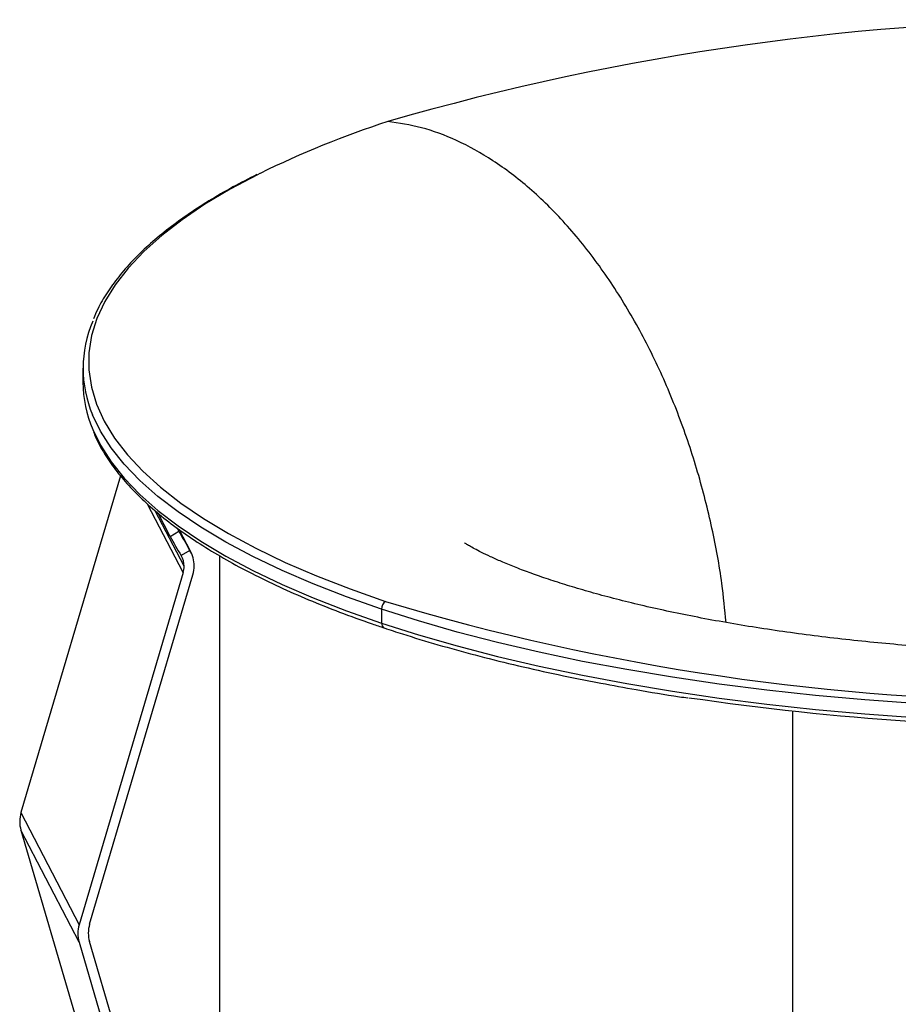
# Paper-space layout '_Dimétrica' of a CAD drawing. Header units: millimetres. Extents: x -31.9 to 30, y -17 to 41.
# Tile 2 of 5: x -31.9 to -6.1, y 12.1 to 41. Entities that reach past the tile are written whole.
import ezdxf

# ---------------------------------------------------------------- set-up
doc = ezdxf.new("R2010")
doc.units = ezdxf.units.MM

psp = doc.layouts.new('_Dimétrica')

# ---------------------------------------------------------------- linework, layer by layer
at = {"color": 7, "linetype": 'Continuous', "lineweight": 25}
for p, q in [((-30, 30.768), (-30, 30.358)), ((-28.897, 27.618), (-31.815, 17.744)), ((-27.061, 24.779), (-28.103, 26.787)), ((-27.034, 24.963), (-27.88, 26.593)), ((-27.444, 25.84), (-27.798, 26.521)), ((-27.444, 25.84), (-27.186, 25.992)), ((-27.186, 25.992), (-27.231, 26.079)), ((-26.862, 25.429), (-27.178, 26.039)), ((-26.837, 25.384), (-27.175, 26.037)), ((-26.862, 25.429), (-27.121, 25.277)), ((-26, 25.277), (-26, 1.002)), ((-27.061, 24.779), (-30.111, 14.459)), ((-29.804, 14.475), (-26.777, 24.717)), ((-21.246, 23.708), (-21.246, 23.298)), ((-9.192, -8.107), (-9.192, 20.721)), ((-31.815, 17.744), (-30.111, 14.459)), ((-30.114, 13.947), (-31.817, 17.232)), ((-31.817, 17.232), (-26.878, 0.413)), ((-30.114, 13.947), (-25.174, -2.872)), ((-24.869, -2.848), (-29.807, 13.964))]:
    psp.add_line(p, q, dxfattribs=at)
at = {"color": 7, "linetype": 'Continuous', "lineweight": 25, "flags": 128}
for points in [[(-24.811, 36.477), (-24.887, 36.439), (-25.688, 36.012), (-26.424, 35.571), (-27.092, 35.119), (-27.69, 34.657), (-28.217, 34.184), (-28.672, 33.704), (-29.053, 33.216), (-29.359, 32.723), (-29.591, 32.225), (-29.746, 31.724), (-29.825, 31.22), (-29.827, 30.717), (-29.753, 30.213), (-29.602, 29.712), (-29.376, 29.214), (-29.073, 28.72), (-28.697, 28.232), (-28.247, 27.751), (-27.724, 27.278), (-27.13, 26.815), (-26.466, 26.362), (-25.734, 25.921), (-24.937, 25.493), (-24.075, 25.079), (-23.152, 24.68), (-22.169, 24.298), (-21.129, 23.932)], [(-21.246, 23.708), (-22.275, 24.069), (-23.249, 24.448), (-24.165, 24.842), (-25.021, 25.251), (-25.815, 25.673), (-26.545, 26.109), (-27.209, 26.555), (-27.805, 27.013), (-28.332, 27.479), (-28.788, 27.954), (-29.173, 28.436), (-29.485, 28.924), (-29.72, 29.404)], [(-29.71, 28.972), (-29.485, 28.514), (-29.173, 28.027), (-28.788, 27.545), (-28.332, 27.07), (-27.805, 26.603), (-27.209, 26.146), (-26.545, 25.699), (-25.815, 25.264), (-25.021, 24.841), (-24.165, 24.433), (-23.249, 24.038), (-22.275, 23.66), (-21.246, 23.298)], [(-5.622, 20.945), (-7.084, 21.051), (-8.528, 21.18), (-9.952, 21.334), (-11.35, 21.511), (-12.72, 21.711), (-14.059, 21.934), (-15.362, 22.178), (-16.627, 22.444), (-17.851, 22.731), (-19.031, 23.037), (-20.163, 23.363), (-21.246, 23.708)], [(-21.246, 23.298), (-20.163, 22.954), (-19.031, 22.628), (-17.851, 22.322), (-16.627, 22.035), (-15.362, 21.769), (-14.059, 21.524), (-12.72, 21.302), (-11.35, 21.102), (-9.952, 20.925), (-8.528, 20.771), (-7.084, 20.641), (-5.622, 20.536)]]:
    psp.add_lwpolyline(points, dxfattribs=at)
at = {"color": 7, "linetype": 'Continuous', "lineweight": 25}
for centre, radius, start, end in [((-0.005, -34.798), 75.779, 73.80621, 106.13552), ((-12.201, 10.767), 28.635, 108.0309, 116.1257), ((-26.495, 30.768), 3.501, 156.8124, 202.9202), ((-26.399, 30.387), 3.601, 180.4614, 203.1448), ((-14.028, 33.183), 14.994, 208.6563, 211.138), ((-14.287, 33.031), 14.994, 208.6563, 211.138), ((-27.612, 24.982), 0.873, 359.857, 30.7992), ((-27.646, 24.964), 0.611, 359.857, 30.7992), ((-27.684, 24.964), 0.649, 343.456, 359.9212), ((-27.666, 24.981), 0.928, 343.456, 359.9212), ((-20.98, 23.712), 0.266, 124.172, 180.9307), ((-1.293, 89.975), 68.958, 253.28281, 270.00934), ((-21.107, 23.281), 0.139, 173.0778, 244.4406), ((-0.027, 104.826), 84.599, 261.70052, 279.28975), ((-30.948, 17.483), 0.905, 163.2516, 196.1204), ((-29.245, 14.199), 0.905, 163.2516, 196.1204), ((-28.915, 14.211), 0.928, 163.456, 179.9212), ((-28.959, 14.212), 0.883, 179.9461, 196.3198)]:
    psp.add_arc(centre, radius, start, end, dxfattribs=at)
for points, knots in [([(-11.152, 23.317), (-11.189, 23.697), (-11.276, 24.614), (-11.551, 26.092), (-11.964, 27.733), (-12.511, 29.362), (-13.18, 30.939), (-13.963, 32.423), (-14.854, 33.796), (-15.838, 35.019), (-16.889, 36.056), (-17.963, 36.873), (-19.03, 37.463), (-20.069, 37.851), (-20.738, 37.949), (-21.065, 37.996)], [0, 0, 0, 0, 0.057041, 0.137414, 0.219527, 0.302559, 0.385654, 0.46799, 0.548847, 0.63134, 0.711125, 0.787943, 0.861689, 0.932359, 1, 1, 1, 1]), ([(-24.907, 36.444), (-25.142, 36.323), (-25.636, 36.07), (-26.318, 35.67), (-26.969, 35.247), (-27.559, 34.812), (-28.09, 34.368), (-28.558, 33.913), (-28.963, 33.451), (-29.301, 32.981), (-29.547, 32.568), (-29.653, 32.31), (-29.692, 32.214)], [0, 0, 0, 0, 0.095825, 0.201034, 0.306301, 0.41162, 0.516974, 0.622312, 0.727557, 0.832595, 0.937272, 1, 1, 1, 1]), ([(-29.689, 28.905), (-29.667, 28.847), (-29.584, 28.63), (-29.372, 28.259), (-29.054, 27.791), (-28.667, 27.33), (-28.217, 26.876), (-27.704, 26.429), (-27.13, 25.993), (-26.495, 25.566), (-25.803, 25.151), (-25.054, 24.748), (-24.25, 24.358), (-23.393, 23.982), (-22.484, 23.62), (-21.734, 23.347), (-21.285, 23.195), (-21.167, 23.156)], [0, 0, 0, 0, 0.025929, 0.097768, 0.170054, 0.242724, 0.31567, 0.388787, 0.461989, 0.53522, 0.608436, 0.681622, 0.754771, 0.827882, 0.900956, 0.973996, 1, 1, 1, 1]), ([(16.302, 24.567), (16.19, 24.529), (15.892, 24.43), (15.352, 24.267), (14.686, 24.081), (13.965, 23.897), (13.195, 23.717), (12.377, 23.543), (11.515, 23.377), (10.614, 23.221), (9.677, 23.075), (8.707, 22.942), (7.712, 22.822), (6.695, 22.716), (5.664, 22.626), (4.632, 22.551), (3.626, 22.494), (2.708, 22.454), (1.903, 22.429), (1.021, 22.411), (-0.01, 22.402), (-0.976, 22.41), (-1.817, 22.427), (-2.534, 22.448), (-3.385, 22.483), (-4.271, 22.53), (-5.188, 22.59), (-6.122, 22.665), (-7.061, 22.753), (-7.997, 22.855), (-8.921, 22.97), (-9.829, 23.098), (-10.713, 23.237), (-11.569, 23.387), (-12.392, 23.547), (-13.179, 23.714), (-13.924, 23.887), (-14.624, 24.065), (-15.277, 24.246), (-15.879, 24.426), (-16.428, 24.605), (-16.922, 24.779), (-17.36, 24.945), (-17.739, 25.102), (-18.061, 25.244), (-18.325, 25.371), (-18.532, 25.478), (-18.683, 25.563), (-18.778, 25.62), (-18.822, 25.65), (-18.818, 25.647), (-18.816, 25.646)], [0, 0, 0, 0, 0.0128847, 0.034227, 0.0559699, 0.0780767, 0.1005103, 0.1232332, 0.146208, 0.1693973, 0.1927622, 0.2162611, 0.2398457, 0.2634539, 0.2869938, 0.3103037, 0.3330279, 0.3540991, 0.3709922, 0.3860497, 0.4119384, 0.4384977, 0.4492725, 0.4671359, 0.4856475, 0.505454, 0.5260538, 0.5472334, 0.5688177, 0.5906763, 0.6127065, 0.6348248, 0.6569611, 0.6790543, 0.7010499, 0.7228977, 0.7445508, 0.7659651, 0.7870984, 0.8079107, 0.8283648, 0.8484265, 0.8680667, 0.8872618, 0.9059966, 0.9242654, 0.942075, 0.9594457, 0.9764139, 0.9930322, 1, 1, 1, 1]), ([(-21.167, 23.156), (-20.991, 23.098), (-20.481, 22.929), (-19.601, 22.663), (-18.514, 22.363), (-17.388, 22.081), (-16.22, 21.818), (-15.361, 21.637), (-14.883, 21.55), (-14.817, 21.538)], [0, 0, 0, 0, 0.092462, 0.268397, 0.444292, 0.620136, 0.795935, 0.971697, 1, 1, 1, 1]), ([(-14.817, 21.538), (-14.474, 21.474), (-13.721, 21.334), (-12.867, 21.191), (-12.352, 21.118), (-12.269, 21.106)], [0, 0, 0, 0, 0.41273, 0.904618, 1, 1, 1, 1])]:
    psp.add_open_spline(points, degree=3, knots=knots, dxfattribs=at)

doc.saveas('drawing.dxf')
